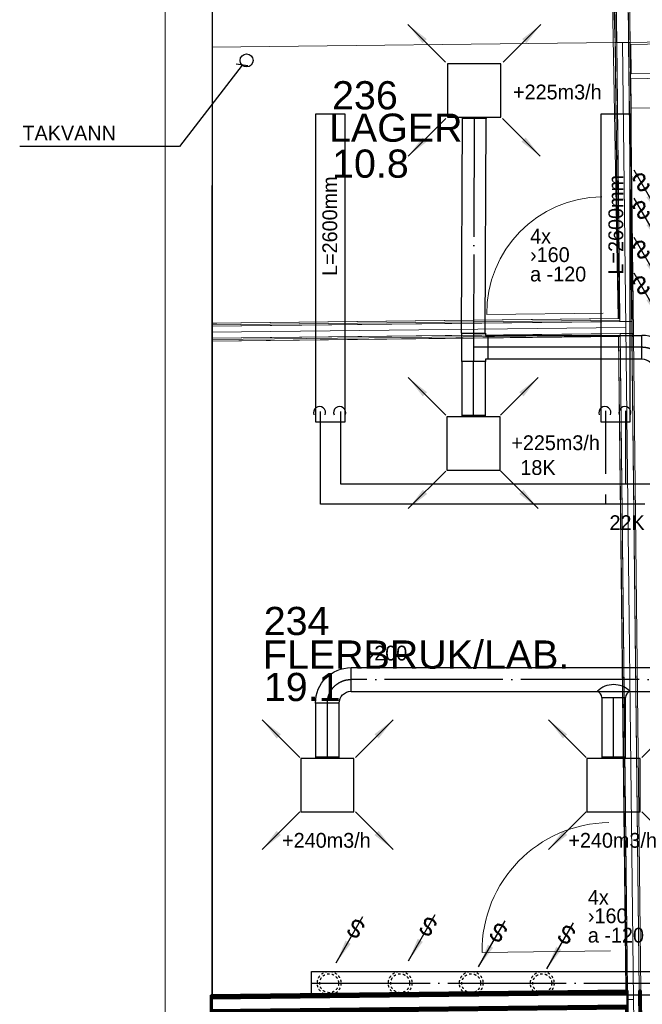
# Model space of a CAD drawing. Header units: millimetres. Extents: x 0 to 83478, y 0 to 53008.
# Tile 31 of 83: x 3411 to 8670, y 34083 to 42403. Entities that reach past the tile are written whole.
import ezdxf
from ezdxf.enums import TextEntityAlignment as Align

# ---------------------------------------------------------------- set-up
doc = ezdxf.new("R2010")
doc.units = ezdxf.units.MM
doc.header["$LTSCALE"] = 50
doc.header["$MEASUREMENT"] = 0
doc.header["$PDMODE"] = 1
for name, pattern in [('2V-CENT', [23, 20, -1.5, 0, -1.5]), ('V-GOMD', [0.8, 0.4, -0.4]), ('V-KU', [2, 1, 1])]:
    doc.linetypes.add(name, pattern=pattern)
doc.layers.get('0').update_dxf_attribs({"linetype": 'CONTINUOUS'})
for name, color, linetype in [('20602A200D001$0$832 Rominfo', 7, 'CONTINUOUS'), ('V060-', 3, 'CONTINUOUS'), ('V061-', 1, 'CONTINUOUS'), ('V070-', 3, 'CONTINUOUS'), ('V071-', 1, 'CONTINUOUS'), ('V090-', 2, 'CONTINUOUS'), ('V091-', 1, 'CONTINUOUS'), ('V101-', 1, 'CONTINUOUS'), ('V110', 1, 'CONTINUOUS'), ('V110-', 6, 'CONTINUOUS'), ('V111', 3, 'CONTINUOUS'), ('V111-', 1, 'CONTINUOUS')]:
    doc.layers.add(name, color=color, linetype=linetype)
for name, color, linetype, lineweight in [('20602A200D001$0$A-AREA', 32, 'CONTINUOUS', 9), ('20602A200D001$0$A-AREA-BNDY', 1, 'CONTINUOUS', 9), ('20602A200D001$0$A-DOOR', 31, 'CONTINUOUS', 13), ('20602A200D001$0$A-GENM', 13, 'CONTINUOUS', 9), ('20602A200D001$0$A-WALL', 7, 'CONTINUOUS', 13), ('20602A200D001$0$S-FNDN', 32, 'CONTINUOUS', 13)]:
    doc.layers.add(name, color=color, linetype=linetype, lineweight=lineweight)
doc.styles.add('20602A200D001$0$Arial', font='arial.ttf', dxfattribs={"height": 238.125})
doc.styles.add('FISO', font='fiso')
doc.styles.add('ISO', font='ISO')
doc.styles.add('SIMPLEX', font='SIMPLEX')

# ---------------------------------------------------------------- blocks, each defined once
blk = doc.blocks.new('K1A', base_point=(16237, 22591.5))
at = {"color": 0, "linetype": 'ByBlock'}
blk.add_line((16237, 22592), (16237, 22591), dxfattribs=at)
blk = doc.blocks.new('21A', base_point=(16237, 22591.5))
blk.add_point((16237, 22591.5))
at = {"color": 0, "linetype": 'ByBlock'}
blk.add_blockref('K1A', (16237, 22591.5), dxfattribs=at)
at = {"style": 'SIMPLEX', "flags": 3}
blk.add_attdef('0', (16237, 22591.5), '', height=1, dxfattribs=at)
blk = doc.blocks.new('CBOJ90_PB', base_point=(86107, 31352))
at = {"color": 0, "linetype": 'ByBlock'}
blk.add_arc((86106, 31353), 1, 270, 360, dxfattribs=at)
blk = doc.blocks.new('KBOJ90_PB', base_point=(86107, 31352))
at = {"color": 0, "linetype": 'ByBlock'}
for p, q in [((86106.5, 31353), (86107.5, 31353)), ((86106, 31352.5), (86106, 31351.5))]:
    blk.add_line(p, q, dxfattribs=at)
for radius in [1.5, 0.5]:
    blk.add_arc((86106, 31353), radius, 270, 360, dxfattribs=at)
blk = doc.blocks.new('3BOJ90_PB', base_point=(86107, 31352))
for p in [(86107, 31353), (86106, 31352)]:
    blk.add_point(p)
at = {"color": 1, "linetype": '2V-CENT'}
blk.add_blockref('CBOJ90_PB', (86107, 31352), dxfattribs=at)
at = {"color": 0, "linetype": 'ByBlock'}
blk.add_blockref('KBOJ90_PB', (86107, 31352), dxfattribs=at)
at = {"style": 'ISO', "flags": 3}
blk.add_attdef('0', (86107, 31352), '', height=1, dxfattribs=at)
blk = doc.blocks.new('C3A', base_point=(16246, 22590.5))
at = {"color": 0, "linetype": 'ByBlock'}
blk.add_line((16247, 22590.5), (16246, 22590.5), dxfattribs=at)
blk = doc.blocks.new('K3A', base_point=(16246, 22590.5))
at = {"color": 0, "linetype": 'ByBlock'}
for p, q in [((16246, 22591), (16247, 22591)), ((16247, 22591), (16247, 22590)), ((16247, 22590), (16246, 22590))]:
    blk.add_line(p, q, dxfattribs=at)
blk = doc.blocks.new('33A', base_point=(16246, 22590.5))
blk.add_point((16247, 22590.5))
at = {"color": 0, "linetype": 'ByBlock'}
blk.add_blockref('K3A', (16246, 22590.5), dxfattribs=at)
at = {"color": 1, "linetype": '2V-CENT'}
blk.add_blockref('C3A', (16246, 22590.5), dxfattribs=at)
at = {"style": 'SIMPLEX', "flags": 3}
blk.add_attdef('0', (16246, 22590.5), '', height=1, dxfattribs=at)
blk = doc.blocks.new('TAK_P', base_point=(16247.5, 22586.5))
for p, q in [((16248, 22587), (16247, 22587)), ((16247, 22587), (16247, 22586)), ((16248, 22586), (16248, 22587)), ((16247, 22586), (16248, 22586))]:
    blk.add_line(p, q)
blk = doc.blocks.new('V420', base_point=(455, 404.5))
blk.add_line((455, 404.5), (464, 404.5))
blk.add_solid([(455, 404.5), (459, 405), (459, 404)])
blk = doc.blocks.new('V421', base_point=(455.5, 404.5))
at = {"rotation": 180}
blk.add_blockref('V420', (464.5, 404.5), dxfattribs=at)
blk = doc.blocks.new('CTK_P', base_point=(16236.144, 22620.378))
at = {"color": 0, "linetype": 'ByBlock'}
for p, q in [((16236.144, 22620.978), (16236.144, 22620.378)), ((16235.544, 22620.378), (16236.744, 22620.378))]:
    blk.add_line(p, q, dxfattribs=at)
blk = doc.blocks.new('KTK_P', base_point=(16236.144, 22620.378))
at = {"color": 0, "linetype": 'ByBlock'}
for p, q in [((16235.644, 22620.978), (16236.644, 22620.978)), ((16235.644, 22620.878), (16235.644, 22620.978)), ((16236.644, 22620.978), (16236.644, 22620.878)), ((16235.544, 22620.878), (16235.644, 22620.878)), ((16235.544, 22619.878), (16235.544, 22620.878)), ((16236.644, 22620.878), (16236.744, 22620.878)), ((16236.744, 22620.878), (16236.744, 22619.878)), ((16236.744, 22619.878), (16235.544, 22619.878))]:
    blk.add_line(p, q, dxfattribs=at)
blk = doc.blocks.new('3TK_P', base_point=(16236.144, 22620.378))
for p in [(16236.144, 22620.978), (16235.544, 22620.378), (16236.744, 22620.378)]:
    blk.add_point(p)
at = {"color": 1, "linetype": '2V-CENT'}
blk.add_blockref('CTK_P', (16236.144, 22620.378), dxfattribs=at)
at = {"color": 0, "linetype": 'ByBlock'}
blk.add_blockref('KTK_P', (16236.144, 22620.378), dxfattribs=at)
at = {"style": 'ISO', "flags": 3}
blk.add_attdef('0', (16236.144, 22620.378), '', height=1, dxfattribs=at)
blk = doc.blocks.new('V422', base_point=(16230, 22585))
blk.add_blockref('V420', (16230, 22585))
at = {"style": 'SIMPLEX'}
blk.add_text('s', height=4, rotation=90, dxfattribs=at).set_placement((16238, 22585), align=Align.CENTER)
blk = doc.blocks.new('VUN')
at = {"color": 0}
blk.add_circle((0, 0), 0.5, dxfattribs=at)
blk = doc.blocks.new('20602A200D001$0$VT- 40033 - VT--289329-P02')
at = {"layer": '20602A200D001$0$A-WALL'}
for p, q in [((20203.9, 31004.4), (20203.9, 43589.7)), ((20203.9, 43589.7), (20203.9, 31004.4)), ((20203.9, 43589.7), (20203.9, 31004.4)), ((20603.9, 43589.7), (20603.9, 22426.1)), ((20602, 39898), (20603.9, 39898)), ((20603.9, 39898), (20602, 39898))]:
    blk.add_line(p, q, dxfattribs=at)
blk = doc.blocks.new('20602A200D001$0$VT- 40033 - VT- 40033-289333-P02')
blk.add_blockref('20602A200D001$0$VT- 40033 - VT--289329-P02', (0, 0))
blk = doc.blocks.new('20602A200D001$0$IV01_34dB - IV01_34dB 2-290798-P02')
at = {"layer": '20602A200D001$0$A-WALL'}
blk.add_line((24160.5, 31675.5), (24158.5, 31851.5), dxfattribs=at)
blk = doc.blocks.new('20602A200D001$0$IV01_34dB - IV01_34dB-290791-P02')
at = {"layer": '20602A200D001$0$A-WALL', "lineweight": 50}
for p, q in [((24220.8, 31915.2), (24207.8, 31915)), ((24207.8, 31915), (24210.4, 31676)), ((24251.1, 29216.9), (24220.8, 31915.2)), ((24109.2, 31787.9), (24096.2, 31787.8)), ((24096.2, 31787.8), (24116.4, 29988.9)), ((24110.5, 31674.9), (24109.2, 31787.9)), ((24210.4, 31676), (24110.5, 31674.9)), ((24116.4, 29988.9), (24129.4, 29989)), ((24129.4, 29989), (24130.9, 29863)), ((24130.9, 29863), (24117.9, 29862.9)), ((24117.9, 29862.9), (24125.1, 29215.5)), ((24125.1, 29215.5), (24138.1, 29215.6)), ((24138.1, 29215.6), (24238.1, 29216.8)), ((24238.1, 29216.8), (24251.1, 29216.9))]:
    blk.add_line(p, q, dxfattribs=at)
blk = doc.blocks.new('20602A200D001$0$IV01_34dB - IV01_34dB-290795-P02')
for name in ['20602A200D001$0$IV01_34dB - IV01_34dB-290791-P02', '20602A200D001$0$IV01_34dB - IV01_34dB 2-290798-P02']:
    blk.add_blockref(name, (0, 0))
blk = doc.blocks.new('20602A200D001$0$IV04_48dB 77639 - IV04_48dB 2-290825-P02')
at = {"layer": '20602A200D001$0$A-WALL'}
blk.add_line((20596.6, 37490.4), (24094.5, 37530.1), dxfattribs=at)
blk = doc.blocks.new('20602A200D001$0$IV04_48dB 77639 - IV04_48dB-290818-P02')
at = {"layer": '20602A200D001$0$A-WALL'}
for p, q in [((20596.5, 37440.4), (20596.6, 37540.4)), ((20596.6, 37540.4), (20596.5, 37440.4)), ((20596.6, 37540.4), (20596.5, 37440.4)), ((20596.6, 37540.4), (24144, 37580.7)), ((24144, 37580.7), (20596.6, 37540.4)), ((24144, 37580.7), (20596.6, 37540.4)), ((20596.6, 37540.4), (24044, 37579.5)), ((20596.6, 37540.4), (24044, 37579.5)), ((24044, 37579.5), (20596.6, 37540.4)), ((20596.6, 37540.4), (20596.7, 37553.4)), ((20596.7, 37553.4), (20596.6, 37540.4)), ((20596.7, 37553.4), (20596.6, 37540.4)), ((24043.7, 37605.5), (20596.7, 37566.4)), ((20596.7, 37553.4), (24043.8, 37592.5)), ((20596.7, 37553.4), (24043.8, 37592.5)), ((24043.8, 37592.5), (20596.7, 37553.4)), ((20596.7, 37553.4), (24043.8, 37592.5)), ((24043.8, 37592.5), (20596.7, 37553.4)), ((24043.8, 37592.5), (20596.7, 37553.4)), ((20596.7, 37553.4), (20596.7, 37566.4)), ((20596.7, 37566.4), (20596.7, 37553.4)), ((20596.7, 37566.4), (20596.7, 37553.4)), ((24030.7, 37605.4), (24043.7, 37605.5)), ((24043.7, 37605.5), (24030.7, 37605.4)), ((24043.8, 37592.5), (24043.7, 37605.5)), ((24043.8, 37592.5), (24043.7, 37605.5)), ((24043.7, 37605.5), (24043.8, 37592.5)), ((24044, 37579.5), (24043.8, 37592.5)), ((24044, 37579.5), (24043.8, 37592.5)), ((24043.8, 37592.5), (24044, 37579.5)), ((24145.1, 37480.7), (24144, 37580.7)), ((24145.1, 37480.7), (24144, 37580.7)), ((24144, 37580.7), (24145.1, 37480.7)), ((20596.5, 37440.4), (24145.1, 37480.7)), ((20596.5, 37440.4), (24145.1, 37480.7)), ((24145.1, 37480.7), (20596.5, 37440.4)), ((20596.5, 37440.4), (24045.1, 37479.5)), ((24045.1, 37479.5), (20596.5, 37440.4)), ((24045.1, 37479.5), (20596.5, 37440.4)), ((20596.5, 37427.4), (24045.2, 37466.5)), ((20596.5, 37427.4), (24045.2, 37466.5)), ((24045.2, 37466.5), (20596.5, 37427.4)), ((20596.5, 37427.4), (24045.2, 37466.5)), ((24045.2, 37466.5), (20596.5, 37427.4)), ((24045.2, 37466.5), (20596.5, 37427.4)), ((20596.5, 37414.4), (24045.4, 37453.5)), ((24032.4, 37453.4), (24045.4, 37453.5)), ((24045.4, 37453.5), (24032.4, 37453.4)), ((24045.2, 37466.5), (24045.1, 37479.5)), ((24045.2, 37466.5), (24045.1, 37479.5)), ((24045.1, 37479.5), (24045.2, 37466.5)), ((24045.4, 37453.5), (24045.2, 37466.5)), ((24045.4, 37453.5), (24045.2, 37466.5)), ((24045.2, 37466.5), (24045.4, 37453.5)), ((24158.1, 37480.8), (24145.1, 37480.7)), ((24145.1, 37480.7), (24145.2, 37467.7)), ((24145.1, 37480.7), (24145.2, 37467.7)), ((24145.2, 37467.7), (24145.1, 37480.7)), ((24145.1, 37480.7), (24146.7, 37480.7)), ((24146.7, 37480.7), (24145.1, 37480.7)), ((24158.2, 37467.8), (24145.2, 37467.7)), ((24158.2, 37467.8), (24145.2, 37467.7)), ((24146.7, 37467.7), (24145.2, 37467.7)), ((24146.7, 37467.7), (24145.2, 37467.7)), ((24145.2, 37467.7), (24145.4, 37454.7)), ((24145.2, 37467.7), (24145.4, 37454.7)), ((24145.4, 37454.7), (24145.2, 37467.7)), ((24145.2, 37467.7), (24146.7, 37467.7)), ((24146.7, 37467.7), (24145.2, 37467.7)), ((24158.4, 37454.8), (24145.4, 37454.7)), ((24146.8, 37454.7), (24145.4, 37454.7)), ((24146.8, 37454.7), (24145.4, 37454.7)), ((24146.7, 37480.7), (24158.1, 37480.8)), ((24158.1, 37480.8), (24146.7, 37480.7)), ((24146.7, 37480.7), (24146.7, 37467.7)), ((24146.7, 37467.7), (24146.7, 37480.7)), ((24158.2, 37467.8), (24146.7, 37467.7)), ((24158.2, 37467.8), (24146.7, 37467.7)), ((24146.7, 37467.7), (24158.2, 37467.8)), ((24158.2, 37467.8), (24146.7, 37467.7)), ((24146.7, 37467.7), (24146.8, 37454.7)), ((24146.8, 37454.7), (24146.7, 37467.7)), ((24158.4, 37454.8), (24146.8, 37454.7)), ((24158.4, 37454.8), (24146.8, 37454.7)), ((24158.1, 37480.8), (24158.2, 37467.8)), ((24158.2, 37467.8), (24158.1, 37480.8)), ((24158.2, 37467.8), (24158.1, 37480.8)), ((24158.2, 37467.8), (24158.4, 37454.8)), ((24158.4, 37454.8), (24158.2, 37467.8)), ((24158.4, 37454.8), (24158.2, 37467.8)), ((20596.5, 37427.4), (20596.5, 37440.4)), ((20596.5, 37440.4), (20596.5, 37427.4)), ((20596.5, 37440.4), (20596.5, 37427.4)), ((20596.5, 37414.4), (20596.5, 37427.4)), ((20596.5, 37427.4), (20596.5, 37414.4)), ((20596.5, 37427.4), (20596.5, 37414.4))]:
    blk.add_line(p, q, dxfattribs=at)
blk = doc.blocks.new('20602A200D001$0$IV04_48dB 77639 - IV04_48dB 77639-290822-P02')
for name in ['20602A200D001$0$IV04_48dB 77639 - IV04_48dB-290818-P02', '20602A200D001$0$IV04_48dB 77639 - IV04_48dB 2-290825-P02']:
    blk.add_blockref(name, (0, 0))
blk = doc.blocks.new('20602A200D001$0$IV04_48dB 78320 - IV04_48dB 2-290834-P02')
at = {"layer": '20602A200D001$0$A-WALL'}
blk.add_line((24158.5, 31851.5), (24108.5, 31850.9), dxfattribs=at)
blk = doc.blocks.new('20602A200D001$0$IV04_48dB 78320 - IV04_48dB 78320-290831-P02')
at = {"layer": '20602A200D001$0$A-WALL', "lineweight": 50}
for p, q in [((24107.6, 31926.9), (20589.8, 31887)), ((20589.8, 31874), (24107.8, 31913.9)), ((24107.8, 31913.9), (20589.8, 31874)), ((20589.8, 31861), (24107.9, 31900.9)), ((24107.9, 31900.9), (20589.8, 31861)), ((20589.8, 31887), (20589.8, 31874)), ((20589.8, 31874), (20589.8, 31861)), ((24107.8, 31913.9), (24107.6, 31926.9)), ((24107.9, 31900.9), (24107.8, 31913.9)), ((24109, 31800.9), (24107.9, 31900.9)), ((24220.6, 31928.2), (24207.6, 31928)), ((24207.6, 31928), (24207.8, 31915)), ((24207.8, 31915), (24220.8, 31915.2)), ((24220.8, 31915.2), (24220.6, 31928.2)), ((20589.6, 31748), (24109.2, 31787.9)), ((24096.2, 31787.8), (20589.6, 31748)), ((20589.8, 31861), (20589.7, 31761)), ((20589.7, 31761), (24109, 31800.9)), ((24109, 31800.9), (20589.7, 31761)), ((24096.3, 31774.8), (24096.2, 31787.8)), ((24109.2, 31787.9), (24109, 31800.9)), ((20589.6, 31735), (24096.3, 31774.8)), ((20589.7, 31761), (20589.6, 31748)), ((20589.6, 31748), (20589.6, 31735))]:
    blk.add_line(p, q, dxfattribs=at)
blk.add_blockref('20602A200D001$0$IV04_48dB 78320 - IV04_48dB 2-290834-P02', (0, 0))
blk = doc.blocks.new('20602A200D001$0$IV01_34dB 347645 - IV01_34dB 2-302987-P02')
at = {"layer": '20602A200D001$0$A-WALL'}
blk.add_line((24094.5, 37530.1), (24067.4, 39939), dxfattribs=at)
blk = doc.blocks.new('20602A200D001$0$IV01_34dB 347645 - IV01_34dB-302980-P02')
at = {"layer": '20602A200D001$0$A-WALL'}
for p, q in [((24008.7, 40713), (23995.7, 40711.2)), ((24004.4, 39938.2), (23995.7, 40711.2)), ((23995.7, 40711.2), (24004.4, 39938.2)), ((23995.7, 40711.2), (24030.7, 37605.4)), ((24108.5, 40727.2), (24008.7, 40713)), ((24008.7, 40713), (24017.4, 39938.4)), ((24008.7, 40713), (24043.7, 37605.5)), ((24008.7, 40713), (24017.4, 39938.4)), ((24017.4, 39938.4), (24008.7, 40713)), ((24008.7, 40713), (24017.4, 39938.4)), ((24008.7, 40713), (24044, 37579.5)), ((24108.5, 40727.2), (24121.5, 40729)), ((24108.5, 40727.2), (24117.4, 39939.6)), ((24108.5, 40727.2), (24144, 37580.7)), ((24108.5, 40727.2), (24117.4, 39939.6)), ((24108.5, 40727.2), (24117.4, 39939.6)), ((24108.5, 40727.2), (24145.1, 37480.7)), ((24117.4, 39939.6), (24108.5, 40727.2)), ((24121.1, 40728.9), (24130.4, 39939.7)), ((24130.4, 39939.7), (24121.1, 40728.9)), ((24121.5, 40729), (24130.4, 39939.7)), ((24121.5, 40729), (24158.1, 37480.8)), ((24121.5, 40729), (24130.4, 39939.7)), ((24004.4, 39938.2), (24017.4, 39938.4)), ((24017.4, 39938.4), (24004.4, 39938.2)), ((24017.4, 39938.4), (24117.4, 39939.6)), ((24117.4, 39939.6), (24017.4, 39938.4)), ((24017.4, 39938.4), (24043.7, 37605.5)), ((24017.4, 39938.4), (24043.7, 37605.5)), ((24044, 37579.5), (24017.4, 39938.4)), ((24017.4, 39938.4), (24044, 37579.5)), ((24117.4, 39939.6), (24130.4, 39939.7)), ((24130.4, 39939.7), (24117.4, 39939.6)), ((24117.4, 39939.6), (24144, 37580.7)), ((24117.4, 39939.6), (24144, 37580.7)), ((24145.1, 37480.7), (24117.4, 39939.6)), ((24117.4, 39939.6), (24145.1, 37480.7)), ((24130.4, 39939.7), (24139, 39172.5)), ((24130.4, 39939.7), (24139, 39172.5)), ((24139, 39172.5), (24158.1, 37480.8)), ((24146.7, 37480.7), (24139, 39172.5)), ((24139, 39172.5), (24158.1, 37480.8)), ((24139, 39172.5), (24146.7, 37480.7)), ((24030.7, 37605.4), (24043.7, 37605.5)), ((24030.7, 37605.4), (24043.7, 37605.5)), ((24043.7, 37605.5), (24030.7, 37605.4)), ((24044, 37579.5), (24144, 37580.7)), ((24044, 37579.5), (24144, 37580.7)), ((24144, 37580.7), (24044, 37579.5)), ((24145.1, 37480.7), (24158.1, 37480.8)), ((24145.1, 37480.7), (24146.7, 37480.7)), ((24146.7, 37480.7), (24145.1, 37480.7)), ((24146.7, 37480.7), (24158.1, 37480.8)), ((24158.1, 37480.8), (24146.7, 37480.7))]:
    blk.add_line(p, q, dxfattribs=at)
blk = doc.blocks.new('20602A200D001$0$IV01_34dB 347645 - IV01_34dB 347645-302984-P02')
for name in ['20602A200D001$0$IV01_34dB 347645 - IV01_34dB-302980-P02', '20602A200D001$0$IV01_34dB 347645 - IV01_34dB 2-302987-P02']:
    blk.add_blockref(name, (0, 0))
blk = doc.blocks.new('20602A200D001$0$IV01_34dB 348452 - IV01_34dB 2-303003-P02')
at = {"layer": '20602A200D001$0$A-WALL'}
blk.add_line((24158.5, 31851.5), (24094.5, 37530.1), dxfattribs=at)
blk = doc.blocks.new('20602A200D001$0$IV01_34dB 348452 - IV01_34dB-302996-P02')
at = {"layer": '20602A200D001$0$A-WALL'}
for p, q in [((24032.4, 37453.4), (24045.4, 37453.5)), ((24045.4, 37453.5), (24032.4, 37453.4)), ((24045.4, 37453.5), (24032.4, 37453.4)), ((24032.4, 37453.4), (24094.6, 31926.7)), ((24045.1, 37479.5), (24145.1, 37480.7)), ((24145.1, 37480.7), (24045.1, 37479.5)), ((24145.1, 37480.7), (24045.1, 37479.5)), ((24107.6, 31926.9), (24045.1, 37479.5)), ((24045.1, 37479.5), (24107.6, 31926.9)), ((24045.1, 37479.5), (24110.5, 31674.9)), ((24045.4, 37453.5), (24107.6, 31926.9)), ((24045.4, 37453.5), (24107.6, 31926.9)), ((24045.4, 37453.5), (24107.6, 31926.9)), ((24145.1, 37480.7), (24147.7, 37248.1)), ((24145.1, 37480.7), (24210.4, 31676)), ((24145.1, 37480.7), (24147.7, 37248.1)), ((24145.4, 37454.7), (24158.4, 37454.8)), ((24145.4, 37454.7), (24146.8, 37454.7)), ((24145.4, 37454.7), (24147.7, 37248.1)), ((24145.4, 37454.7), (24207.6, 31928)), ((24145.4, 37454.7), (24146.8, 37454.7)), ((24147.7, 37248.1), (24145.4, 37454.7)), ((24146.8, 37454.7), (24158.4, 37454.8)), ((24146.8, 37454.7), (24158.4, 37454.8)), ((24147.7, 37248.1), (24146.8, 37454.7)), ((24146.8, 37454.7), (24147.7, 37248.1)), ((24158.4, 37454.8), (24220.6, 31928.2)), ((24158.4, 37454.8), (24220.6, 31928.2)), ((24158.4, 37454.8), (24220.6, 31928.2)), ((24207.6, 31928), (24147.7, 37248.1)), ((24147.7, 37248.1), (24207.6, 31928)), ((24094.6, 31926.7), (24107.6, 31926.9)), ((24207.6, 31928), (24220.6, 31928.2)), ((24110.5, 31674.9), (24210.4, 31676))]:
    blk.add_line(p, q, dxfattribs=at)
blk = doc.blocks.new('20602A200D001$0$IV01_34dB 348452 - IV01_34dB 348452-303000-P02')
for name in ['20602A200D001$0$IV01_34dB 348452 - IV01_34dB 2-303003-P02', '20602A200D001$0$IV01_34dB 348452 - IV01_34dB-302996-P02']:
    blk.add_blockref(name, (0, 0))
blk = doc.blocks.new('20602A200D001$0$Dekke- 354696 - Dekke- 354696-303107-P02')
at = {"layer": '20602A200D001$0$S-FNDN'}
for p, q in [((25720.4, 39941.8), (24135.3, 39922.4)), ((25723.2, 39691.8), (25720.4, 39941.8)), ((24135.3, 39922.4), (24138.1, 39672.4)), ((24138.1, 39672.4), (25723.2, 39691.8))]:
    blk.add_line(p, q, dxfattribs=at)
blk = doc.blocks.new('20602A200D001$0$Dekke- 354839 - Dekke- 354839-303121-P02')
at = {"layer": '20602A200D001$0$S-FNDN'}
for p, q in [((25720.4, 39651.7), (24135.3, 39632.3)), ((24135.3, 39632.3), (24138.1, 39383.9)), ((25723.2, 39401.8), (25720.4, 39651.7)), ((24138.1, 39383.9), (25723.2, 39401.8))]:
    blk.add_line(p, q, dxfattribs=at)
blk = doc.blocks.new('20602A200D001$0$Belegg 509960 - Belegg 509960-319577-P02')
at = {"layer": '20602A200D001$0$A-GENM'}
for p, q in [((24004.4, 39938.2), (23973.5, 40769)), ((20600.5, 40740), (20599.5, 39898)), ((20599.5, 39898), (24004.4, 39938.2))]:
    blk.add_line(p, q, dxfattribs=at)
blk = doc.blocks.new('20602A200D001$0$Belegg 510115 - Belegg-319587-P02')
at = {"layer": '20602A200D001$0$A-GENM'}
for p, q in [((24076, 44562), (25663.3, 44587.8)), ((24076, 44562), (25663.3, 44587.8)), ((25663.3, 44587.8), (25715.5, 39957.6)), ((25663.3, 44587.8), (25715.5, 39957.6)), ((24130.4, 39939.7), (24121.1, 40728.9)), ((24130.4, 39939.7), (24121.1, 40728.9)), ((25715.5, 39957.6), (24130.4, 39939.7)), ((25715.5, 39957.6), (24130.4, 39939.7))]:
    blk.add_line(p, q, dxfattribs=at)
blk = doc.blocks.new('20602A200D001$0$Belegg 510115 - Belegg 510115-319591-P02')
blk.add_blockref('20602A200D001$0$Belegg 510115 - Belegg-319587-P02', (0, 0))
blk = doc.blocks.new('20602A200D001$0$Belegg 510540 - Belegg 510540-319630-P02')
at = {"layer": '20602A200D001$0$A-GENM'}
for p, q in [((24030.7, 37605.4), (24004.4, 39938.2)), ((20599.5, 39898), (20596.7, 37566.4)), ((20596.7, 37566.4), (24030.7, 37605.4))]:
    blk.add_line(p, q, dxfattribs=at)
blk = doc.blocks.new('20602A200D001$0$Belegg 510640 - Belegg 510640-319644-P02')
at = {"layer": '20602A200D001$0$A-GENM'}
for p, q in [((24032.4, 37453.4), (20596.5, 37414.4)), ((24094.6, 31926.7), (24032.4, 37453.4)), ((20596.5, 37414.4), (20596.5, 31887.1))]:
    blk.add_line(p, q, dxfattribs=at)
blk = doc.blocks.new('20602A200D001$0$Belegg 512291 - Belegg-319792-P02')
at = {"layer": '20602A200D001$0$A-GENM'}
for p, q in [((24138.1, 39383.9), (24147.7, 37248.1)), ((24147.7, 37248.1), (24138.1, 39383.9)), ((24147.7, 37248.1), (24207.6, 31928)), ((24207.6, 31928), (24147.7, 37248.1))]:
    blk.add_line(p, q, dxfattribs=at)
blk = doc.blocks.new('20602A200D001$0$Belegg 512291 - Belegg 512291-319796-P02')
blk.add_blockref('20602A200D001$0$Belegg 512291 - Belegg-319792-P02', (0, 0))
blk = doc.blocks.new('20602A200D001$0$DOOR 73 - DOOR 73-402787-P02')
at = {"layer": '20602A200D001$0$A-DOOR'}
blk.add_line((23903.1, 37651), (22919.2, 37639.9), dxfattribs=at)
blk.add_arc((23903.1, 37651), 984, 90.6452, 180.6452, dxfattribs=at)
blk = doc.blocks.new('20602A200D001$0$DOOR 74 - DOOR 74-402866-P02')
at = {"layer": '20602A200D001$0$A-DOOR'}
blk.add_line((23963.8, 32262.3), (22879.9, 32250.1), dxfattribs=at)
blk.add_arc((23963.8, 32262.3), 1084, 90.6452, 180.6452, dxfattribs=at)
blk = doc.blocks.new('20602A200D001')
at = {"layer": '20602A200D001$0$A-AREA'}
for p, q in [((24005.4, 39938.2), (24034.4, 37609.5)), ((24130.4, 39939.7), (24139, 39172.5)), ((24030.6, 37609.5), (24034.4, 37609.5)), ((20600.5, 37566.4), (20638.4, 37566.9)), ((20596.5, 37414.4), (24032.3, 37457.5)), ((24032.3, 37457.5), (24101.2, 31931)), ((24094.6, 31930.9), (24101.2, 31931))]:
    blk.add_line(p, q, dxfattribs=at)
at = {"layer": '20602A200D001$0$A-AREA-BNDY', "flags": 128}
for points in [[(23973.5, 40769), (20603.9, 40740), (20603.9, 37566.5), (24030.7, 37605.4)], [(20603.9, 37414.4), (20603.9, 37414.4), (20603.9, 31887.1), (24095.1, 31926.7), (24032.4, 37453.4)]]:
    blk.add_lwpolyline(points, close=True, dxfattribs=at)
at = {"layer": '20602A200D001$0$A-DOOR'}
for name in ['20602A200D001$0$DOOR 73 - DOOR 73-402787-P02', '20602A200D001$0$DOOR 74 - DOOR 74-402866-P02']:
    blk.add_blockref(name, (0, 0), dxfattribs=at)
at = {"layer": '20602A200D001$0$A-GENM'}
for name in ['20602A200D001$0$Belegg 510115 - Belegg 510115-319591-P02', '20602A200D001$0$Belegg 509960 - Belegg 509960-319577-P02', '20602A200D001$0$Belegg 510540 - Belegg 510540-319630-P02', '20602A200D001$0$Belegg 512291 - Belegg 512291-319796-P02', '20602A200D001$0$Belegg 510640 - Belegg 510640-319644-P02']:
    blk.add_blockref(name, (0, 0), dxfattribs=at)
at = {"layer": '20602A200D001$0$A-WALL'}
for name in ['20602A200D001$0$VT- 40033 - VT- 40033-289333-P02', '20602A200D001$0$IV01_34dB 347645 - IV01_34dB 347645-302984-P02', '20602A200D001$0$IV04_48dB 77639 - IV04_48dB 77639-290822-P02', '20602A200D001$0$IV01_34dB 348452 - IV01_34dB 348452-303000-P02', '20602A200D001$0$IV04_48dB 78320 - IV04_48dB 78320-290831-P02', '20602A200D001$0$IV01_34dB - IV01_34dB-290795-P02']:
    blk.add_blockref(name, (0, 0), dxfattribs=at)
at = {"layer": '20602A200D001$0$S-FNDN'}
for name in ['20602A200D001$0$Dekke- 354696 - Dekke- 354696-303107-P02', '20602A200D001$0$Dekke- 354839 - Dekke- 354839-303121-P02']:
    blk.add_blockref(name, (0, 0), dxfattribs=at)
at = {"layer": '20602A200D001$0$832 Rominfo', "linetype": 'Continuous', "style": '20602A200D001$0$Arial'}
for s, height, p in [('236', 238.12, (21613.2, 39373.6)), ('LAGER', 238.12, (21587.3, 39099.8)), ('10.8', 238.12, (21613.2, 38796)), ('234', 238.12, (21036.3, 34931.2)), ('FLERBRUK/LAB.', 238.125, (21029.1, 34647.4)), ('19.1', 238.12, (21037, 34373.6))]:
    blk.add_text(s, height=height, dxfattribs=at).set_placement(p)

msp = doc.modelspace()

# ---------------------------------------------------------------- linework, layer by layer
at = {"layer": 'V060-', "linetype": 'Continuous'}
for p, q in [((7143.91, 39754.81, -22300), (7149.95, 41569.09)), ((7343.91, 39754.81, -22300), (7349.95, 41569.09)), ((7364.9, 39735.3, -22300), (8317.22, 39735.3, -22300)), ((8317.22, 39735.3, -22100), (8667.54, 39735.3, -22100)), ((8317.22, 39535.3, -22300), (7364.9, 39535.3, -22300)), ((8667.54, 39535.3, -22100), (8317.22, 39535.3, -22100)), ((7144.9, 39515.3, -22500), (7144.9, 39057.82, -22500)), ((7344.9, 39057.82, -22500), (7344.9, 39515.3, -22500)), ((10943.14, 36927.65), (6209.54, 36927.65)), ((6209.54, 36727.65), (10943.14, 36727.65)), ((5909.54, 36628.06), (5909.54, 36170.58)), ((6109.54, 36170.58), (6109.54, 36628.06)), ((8327.52, 36675.41), (8327.52, 36170.58)), ((8527.52, 36170.58), (8527.52, 36675.41)), ((5876.61, 34361.26), (8905.79, 34361.26)), ((8905.79, 34161.26), (5876.61, 34161.26))]:
    msp.add_line(p, q, dxfattribs=at)
at = {"layer": 'V060-', "color": 1, "linetype": '2V-CENT'}
for p, q in [((7249.95, 41569.09), (7243.91, 39754.81, -22300)), ((8317.22, 39635.3, -22300), (7364.9, 39635.3, -22300)), ((8667.54, 39635.3, -22100), (8317.22, 39635.3, -22100)), ((7244.9, 39057.82, -22500), (7244.9, 39515.3, -22500)), ((10943.14, 36827.65), (6209.54, 36827.65)), ((6009.54, 36170.58), (6009.54, 36628.06)), ((8427.52, 36170.58), (8427.52, 36675.41)), ((5876.61, 34261.26), (8905.79, 34261.26))]:
    msp.add_line(p, q, dxfattribs=at)
at = {"layer": 'V060-'}
msp.add_line((8327.52, 36675.41), (8527.52, 36675.41), dxfattribs=at)
for centre, radius, start, end in [((8427.52, 36592.04), 193, 44.828748, 135.171252), ((8267.71, 36672.8), 59.87, 2.489869, 67.481338), ((8587.33, 36672.8), 59.87, 112.518662, 177.510131)]:
    msp.add_arc(centre, radius, start, end, dxfattribs=at)
at = {"layer": 'V070-', "linetype": 'V-GOMD'}
for centre, radius in [((6024.7, 34261.26), 100), ((6024.7, 34261.26), 80), ((6624.7, 34261.26), 100), ((6624.7, 34261.26), 80), ((7224.7, 34261.26), 100), ((7224.7, 34261.26), 80), ((7824.7, 34261.26), 100), ((7824.7, 34261.26), 80)]:
    msp.add_circle(centre, radius, dxfattribs=at)
at = {"layer": 'V091-'}
for p, q in [((5289.59, 42020.21), (4760.55, 41332.08)), ((5339.15, 42013.64), (5240.02, 42026.78)), ((4760.55, 41332.08), (3411.08, 41332.08))]:
    msp.add_line(p, q, dxfattribs=at)
at = {"layer": 'V101-'}
for centre in [(5943.95, 39082.76), (6113.25, 39082.76), (8353.35, 39082.76), (8522.65, 39082.76)]:
    msp.add_arc(centre, 51.08, 338.436586, 561.563414, dxfattribs=at)
at = {"layer": 'V110'}
for points in [[(6159.05, 39005.3), (6159.05, 41605.3), (5909.05, 41605.3), (5909.05, 39005.3)], [(8568.45, 39005.3), (8568.45, 41605.3), (8318.45, 41605.3), (8318.45, 39005.3)]]:
    msp.add_lwpolyline(points, close=True, dxfattribs=at)
at = {"layer": 'V110-', "linetype": 'V-KU'}
for p, q in [((5952.8, 38308.25), (5952.8, 39091.57)), ((6122.1, 38477.55), (6122.1, 39091.57)), ((8362.2, 38565.05), (8362.2, 39099.41)), ((8531.5, 38477.55), (8531.5, 39099.41)), ((8963.84, 38477.55), (6122.1, 38477.55)), ((8362.2, 38308.25), (8362.2, 38390.05)), ((8690.96, 38308.25), (5952.8, 38308.25))]:
    msp.add_line(p, q, dxfattribs=at)

# ---------------------------------------------------------------- block references
at = {"layer": 'V060-'}
msp.add_blockref('20602A200D001', (-15563.7, 2272.18), dxfattribs=at)
at = {"layer": 'V060-', "linetype": 'Continuous'}
for name, p, xscale, yscale, zscale, rotation in [('3TK_P', (7244.9, 39635.3, -22300), 200, 200, 200, 270), ('3BOJ90_PB', (8867, 39635, -22100), 200, 200, 200, 90), ('3BOJ90_PB', (6009.54, 36828.06), -200.0000000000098, 200.0000000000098, 200.0000000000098, 270), ('21A', (5876, 34261), 200, 200, 200, 180)]:
    msp.add_blockref(name, p, dxfattribs=dict(at, xscale=xscale, yscale=yscale, zscale=zscale, rotation=rotation))
at = {"layer": 'V070-'}
for name, p, xscale, yscale, zscale, rotation in [('V421', (7008.43, 42045.09), 50, 50, 50, 135), ('V421', (7495.5, 42044.92), 50, 50, 50, 45), ('TAK_P', (7249.95, 41804.09), 450, 450, 450, 180), ('V421', (7009.36, 41567.68), 50, 50, 50, 225), ('V421', (7489.92, 41567.51), 50, 50, 50, 315), ('V422', (8826.52, 40741.21), -50, 50, 50, 300.0000000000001), ('V422', (8826.52, 40506.83), -50, 50, 50, 300.0000000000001), ('V422', (8826.52, 40172), -50, 50, 50, 300.0000000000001), ('V422', (8826.52, 39870.65), -50, 50, 50, 300.0000000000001), ('V421', (7010.66, 39060.86), -50, 50, 50, 315), ('V421', (7471.7, 39061.03), -50, 50, 50, 225), ('TAK_P', (7244.9, 38822.82), 450, 450, 450, 180), ('V421', (7010.82, 38589.72), -50, 50, 50, 45), ('V421', (7471.87, 38589.89), -50, 50, 50, 134.9999999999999), ('V421', (5776.44, 36169.66), -50, 50, 50, 315), ('V421', (6247.58, 36169.83), -50, 50, 50, 225), ('V421', (8194.42, 36169.66), -50, 50, 50, 315), ('V421', (8665.56, 36169.83), -50, 50, 50, 225), ('TAK_P', (6009.54, 35935.58), 450, 450, 450, 90), ('TAK_P', (8427.52, 35935.58), 450, 450, 450, 90), ('V421', (5776.6, 35708.61), -50, 50, 50, 44.99999999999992), ('V421', (6247.75, 35708.78), -50, 50, 50, 135), ('V421', (8194.59, 35708.61), -50, 50, 50, 44.99999999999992), ('V421', (8665.73, 35708.78), -50, 50, 50, 135), ('V422', (6694.33, 34451.09), 50, 50, 50, 59.99999999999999), ('V422', (6084.2, 34434.15), 50, 50, 50, 59.99999999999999), ('V422', (7287.51, 34400.27), 50, 50, 50, 59.99999999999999), ('V422', (7863.74, 34383.33), 50, 50, 50, 59.99999999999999)]:
    msp.add_blockref(name, p, dxfattribs=dict(at, xscale=xscale, yscale=yscale, zscale=zscale, rotation=rotation))
at = {"layer": 'V070-', "linetype": 'Continuous', "yscale": 200, "zscale": 10, "rotation": 270}
for p, xscale in [((7249.95, 41579.09), 10), ((7244.9, 39047.82, -22500), -10), ((6009.54, 36160.58), -10), ((8427.52, 36160.58), -10)]:
    msp.add_blockref('33A', p, dxfattribs=dict(at, xscale=xscale))
at = {"layer": 'V090-', "color": 1, "xscale": 110, "yscale": 110, "zscale": 110, "rotation": 270}
msp.add_blockref('VUN', (5327.91, 42058.98), dxfattribs=at)

# ---------------------------------------------------------------- texts
at = {"layer": 'V061-', "color": 1, "style": 'FISO'}
msp.add_text('›200', height=125, dxfattribs=at).set_placement((6350.2, 36988.66))
at = {"layer": 'V071-', "color": 1, "style": 'FISO'}
for s, p in [('+225m3/h', (7578.03, 41729.91)), ('4x', (7721.91, 40511.28)), ('›160', (7721.91, 40355.38)), ('a -120', (7721.91, 40191.58)), ('+225m3/h', (7563.09, 38766.08)), ('+240m3/h', (5627.46, 35406.34)), ('+240m3/h', (8045.44, 35406.34)), ('4x', (8210.01, 34924.64)), ('›160', (8210.01, 34768.75)), ('a -120', (8210.01, 34604.95))]:
    msp.add_text(s, height=125, dxfattribs=at).set_placement(p)
at = {"layer": 'V091-', "color": 1, "style": 'FISO'}
msp.add_text('TAKVANN', height=125, dxfattribs=at).set_placement((3434.32, 41382.79))
at = {"layer": 'V111', "color": 1, "style": 'FISO'}
for p in [(6092.38, 40238.09), (8508.37, 40249.97)]:
    msp.add_text('L=2600mm', height=125, rotation=90, dxfattribs=at).set_placement(p)
at = {"layer": 'V111-', "color": 1, "style": 'FISO'}
for s, p in [('18K', (7639.84, 38556.33)), ('22K', (8392.64, 38090.54))]:
    msp.add_text(s, height=125, dxfattribs=at).set_placement(p)

doc.saveas('drawing.dxf')
